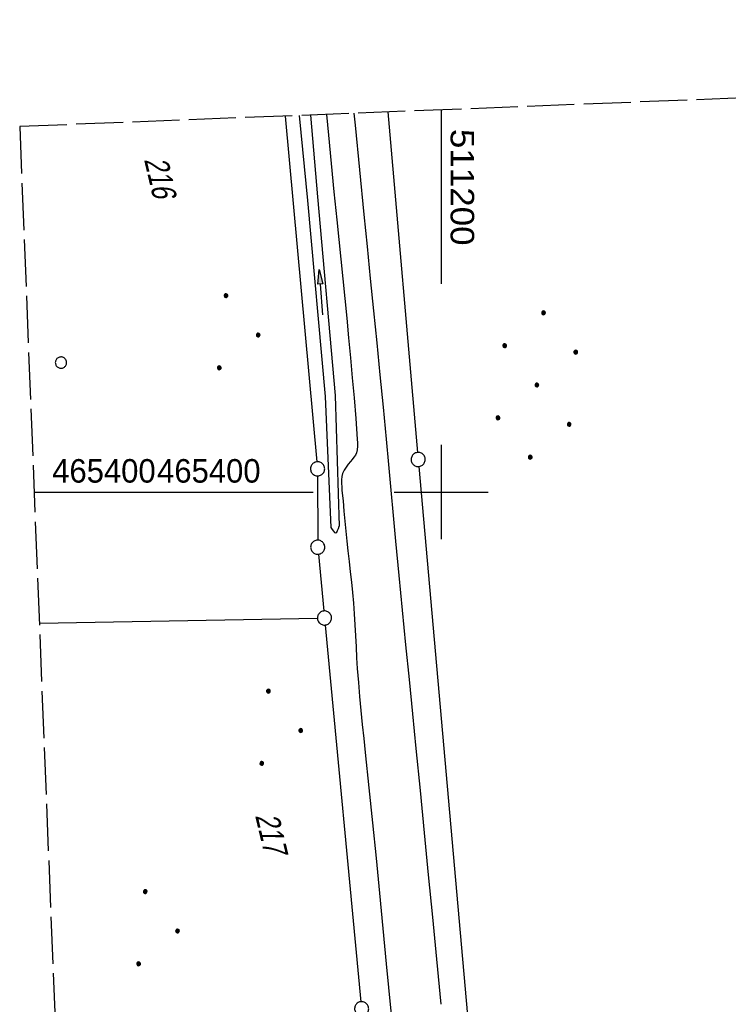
# Model space of a CAD drawing. Extents: x 511155 to 511479, y 464515 to 465450.
# Tile 38 of 41: x 511155 to 511231, y 465346 to 465450. Entities that reach past the tile are written whole.
import ezdxf

# ---------------------------------------------------------------- set-up
doc = ezdxf.new("R2010")
doc.units = 0
doc.header["$LTSCALE"] = 10
doc.header["$MEASUREMENT"] = 0
for name, pattern in [('AUSGEZOGEN', [0]), ('LT00', [0]), ('LT14', [0.6, 0.5, -0.1])]:
    doc.linetypes.add(name, pattern=pattern)
doc.layers.get('0').update_dxf_attribs({"linetype": 'LT00'})
doc.layers.add('-BLATT_103-RAND', color=7, linetype='LT14', plot=False)
for name, color, linetype in [('DFK_FLUR_NR', 250, 'LT00'), ('DFK_GZPKT', 250, 'LT00'), ('DFK_KATASTER', 250, 'LT00'), ('DFK_NUTZUNG', 250, 'LT00'), ('DFK_VERMPKT', 252, 'LT00'), ('PFEIL', 140, 'AUSGEZOGEN'), ('V102_AFBR_BAB', 250, 'LT00'), ('V102_GRABEN', 250, 'LT00'), ('V102_RASTER', 250, 'LT00'), ('V103_AFBR_BAB', 250, 'LT00'), ('V103_GRABEN', 250, 'LT00'), ('V103_RASTER', 250, 'LT00')]:
    doc.layers.add(name, color=color, linetype=linetype)
doc.styles.get("Standard").update_dxf_attribs({"font": 'ARIAL.TTF'})

# ---------------------------------------------------------------- blocks, each defined once
blk = doc.blocks.new('SYMB7010')
at = {"color": 0, "linetype": 'ByBlock'}
for points in [[(-0.031408, 0.499213), (-0.093728, 0.49134), (-0.15457, 0.475719), (-0.212975, 0.452595), (-0.268021, 0.422333), (-0.31884, 0.385411), (-0.36463, 0.342411), (-0.40467, 0.29401), (-0.438329, 0.240973), (-0.465074, 0.184136), (-0.484486, 0.124395), (-0.496256, 0.062692), (-0.5002, 0)], [(-0.5002, 0), (-0.496256, -0.062692), (-0.484486, -0.124395), (-0.465075, -0.184136), (-0.438329, -0.240973), (-0.404671, -0.29401), (-0.36463, -0.342411), (-0.31884, -0.385411), (-0.268021, -0.422333), (-0.212975, -0.452595), (-0.154571, -0.475719), (-0.093728, -0.49134), (-0.031408, -0.499213), (0.031408, -0.499213)], [(0.5002, 0), (0.496256, 0.062692), (0.484485, 0.124395), (0.465074, 0.184136), (0.438329, 0.240973), (0.40467, 0.29401), (0.36463, 0.342411), (0.31884, 0.385411), (0.268021, 0.422333), (0.212975, 0.452595), (0.15457, 0.475719), (0.093728, 0.49134), (0.031408, 0.499213), (-0.031408, 0.499213)], [(0.031408, -0.499213), (0.093728, -0.491341), (0.15457, -0.475719), (0.212975, -0.452595), (0.268021, -0.422333), (0.31884, -0.385411), (0.36463, -0.342411), (0.404671, -0.294011), (0.438329, -0.240974), (0.465075, -0.184136), (0.484486, -0.124395), (0.496256, -0.062692), (0.500201, 0)]]:
    blk.add_lwpolyline(points, dxfattribs=at)
blk = doc.blocks.new('Ackerland7')
at = {"layer": 'DFK_NUTZUNG', "color": 0, "linetype": 'ByBlock'}
for p, q in [((-4, 3.93), (-4, 3.67)), ((-3.95, 3.63), (-3.95, 3.97)), ((-3.9, 3.99), (-3.9, 3.61)), ((-3.85, 3.6), (-3.85, 4)), ((-3.8, 3.99), (-3.8, 3.61)), ((-3.75, 3.63), (-3.75, 3.97)), ((-3.7, 3.93), (-3.7, 3.67)), ((-3.65, 3.8), (-3.65, 3.8)), ((3.7, 3.93), (3.7, 3.67)), ((3.75, 3.63), (3.75, 3.97)), ((3.8, 3.99), (3.8, 3.61)), ((3.85, 3.6), (3.85, 4)), ((3.9, 3.99), (3.9, 3.61)), ((3.95, 3.63), (3.95, 3.97)), ((4, 3.93), (4, 3.67)), ((4.05, 3.8), (4.05, 3.8)), ((-7.85, 0.13), (-7.85, -0.13)), ((-7.8, -0.17), (-7.8, 0.17)), ((-7.75, 0.19), (-7.75, -0.19)), ((-7.7, -0.2), (-7.7, 0.2)), ((-7.65, 0.19), (-7.65, -0.19)), ((-7.6, -0.17), (-7.6, 0.17)), ((-7.55, 0.13), (-7.55, -0.13)), ((-7.5, 0), (-7.5, 0)), ((-0.15, 0.13), (-0.15, -0.13)), ((-0.1, -0.17), (-0.1, 0.17)), ((-0.05, 0.19), (-0.05, -0.19)), ((0, -0.2), (0, 0.2)), ((0.05, 0.19), (0.05, -0.19)), ((0.1, -0.17), (0.1, 0.17)), ((0.15, 0.13), (0.15, -0.13)), ((0.2, 0), (0.2, 0)), ((7.55, 0.13), (7.55, -0.13)), ((7.6, -0.17), (7.6, 0.17)), ((7.65, 0.19), (7.65, -0.19)), ((7.7, -0.2), (7.7, 0.2)), ((7.75, 0.19), (7.75, -0.19)), ((7.8, -0.17), (7.8, 0.17)), ((7.85, 0.13), (7.85, -0.13)), ((7.9, 0), (7.9, 0)), ((-4, -3.67), (-4, -3.93)), ((-3.95, -3.97), (-3.95, -3.63)), ((-3.9, -3.61), (-3.9, -3.99)), ((-3.85, -4), (-3.85, -3.6)), ((-3.8, -3.61), (-3.8, -3.99)), ((-3.75, -3.97), (-3.75, -3.63)), ((-3.7, -3.67), (-3.7, -3.93)), ((-3.65, -3.8), (-3.65, -3.8)), ((3.7, -3.67), (3.7, -3.93)), ((3.75, -3.97), (3.75, -3.63)), ((3.8, -3.61), (3.8, -3.99)), ((3.85, -4), (3.85, -3.6)), ((3.9, -3.61), (3.9, -3.99)), ((3.95, -3.97), (3.95, -3.63)), ((4, -3.67), (4, -3.93)), ((4.05, -3.8), (4.05, -3.8))]:
    blk.add_line(p, q, dxfattribs=at)
for points in [[(-3.65, 3.8), (-3.67, 3.89), (-3.73, 3.96), (-3.81, 3.99), (-3.89, 3.99), (-3.97, 3.96), (-4.03, 3.89), (-4.05, 3.8), (-4.03, 3.71), (-3.97, 3.64), (-3.89, 3.6), (-3.81, 3.6), (-3.73, 3.64), (-3.67, 3.71), (-3.65, 3.8)], [(4.05, 3.8), (4.03, 3.89), (3.97, 3.96), (3.89, 3.99), (3.81, 3.99), (3.73, 3.96), (3.67, 3.89), (3.65, 3.8), (3.67, 3.71), (3.73, 3.64), (3.81, 3.61), (3.89, 3.61), (3.97, 3.64), (4.03, 3.71), (4.05, 3.8)], [(-7.5, 0), (-7.52, 0.09), (-7.58, 0.16), (-7.66, 0.19), (-7.74, 0.19), (-7.82, 0.16), (-7.88, 0.09), (-7.9, 0)], [(0.2, 0), (0.18, 0.09), (0.12, 0.16), (0.04, 0.19), (-0.04, 0.19), (-0.12, 0.16), (-0.18, 0.09), (-0.2, 0)], [(-0.2, 0), (-0.18, -0.09), (-0.12, -0.16), (-0.04, -0.19), (0.04, -0.19), (0.12, -0.16), (0.18, -0.09), (0.2, 0)], [(7.9, 0), (7.88, 0.09), (7.82, 0.16), (7.74, 0.19), (7.66, 0.19), (7.58, 0.16), (7.52, 0.09), (7.5, 0)], [(7.5, 0), (7.52, -0.09), (7.58, -0.16), (7.66, -0.19), (7.74, -0.19), (7.82, -0.16), (7.88, -0.09), (7.9, 0)], [(-7.9, 0), (-7.88, -0.09), (-7.82, -0.16), (-7.74, -0.19), (-7.66, -0.19), (-7.58, -0.16), (-7.52, -0.09), (-7.5, 0)], [(-3.65, -3.8), (-3.67, -3.71), (-3.73, -3.64), (-3.81, -3.61), (-3.89, -3.61), (-3.97, -3.64), (-4.03, -3.71), (-4.05, -3.8), (-4.03, -3.89), (-3.97, -3.96), (-3.89, -3.99), (-3.81, -3.99), (-3.73, -3.96), (-3.67, -3.89), (-3.65, -3.8)], [(4.05, -3.8), (4.03, -3.71), (3.97, -3.64), (3.89, -3.61), (3.81, -3.61), (3.73, -3.64), (3.67, -3.71), (3.65, -3.8), (3.67, -3.89), (3.73, -3.96), (3.81, -3.99), (3.89, -3.99), (3.97, -3.96), (4.03, -3.89), (4.05, -3.8)]]:
    blk.add_lwpolyline(points, dxfattribs=at)
blk = doc.blocks.new('Ackerland3')
at = {"layer": 'DFK_NUTZUNG', "color": 0, "linetype": 'ByBlock'}
for p, q in [((-0.15, 2.66), (-0.15, 2.4)), ((-0.1, 2.36), (-0.1, 2.7)), ((-0.05, 2.72), (-0.05, 2.34)), ((0, 2.33), (0, 2.73)), ((0.05, 2.72), (0.05, 2.34)), ((0.1, 2.36), (0.1, 2.7)), ((0.15, 2.66), (0.15, 2.4)), ((0.2, 2.53), (0.2, 2.53)), ((-4, -1.14), (-4, -1.4)), ((-3.95, -1.44), (-3.95, -1.1)), ((-3.9, -1.07), (-3.9, -1.46)), ((-3.85, -1.46), (-3.85, -1.07)), ((-3.8, -1.07), (-3.8, -1.46)), ((-3.75, -1.44), (-3.75, -1.1)), ((-3.7, -1.14), (-3.7, -1.4)), ((-3.65, -1.27), (-3.65, -1.26)), ((3.7, -1.14), (3.7, -1.4)), ((3.75, -1.44), (3.75, -1.1)), ((3.8, -1.07), (3.8, -1.46)), ((3.85, -1.46), (3.85, -1.07)), ((3.9, -1.07), (3.9, -1.46)), ((3.95, -1.44), (3.95, -1.1)), ((4, -1.14), (4, -1.4)), ((4.05, -1.27), (4.05, -1.26))]:
    blk.add_line(p, q, dxfattribs=at)
for points in [[(0.2, 2.53), (0.18, 2.62), (0.12, 2.69), (0.04, 2.73), (-0.04, 2.73), (-0.12, 2.69), (-0.18, 2.62), (-0.2, 2.53), (-0.18, 2.45), (-0.12, 2.38), (-0.04, 2.34), (0.04, 2.34), (0.12, 2.38), (0.18, 2.45), (0.2, 2.53)], [(-3.65, -1.27), (-3.67, -1.18), (-3.73, -1.11), (-3.81, -1.07), (-3.89, -1.07), (-3.97, -1.11), (-4.03, -1.18), (-4.05, -1.27)], [(-4.05, -1.27), (-4.03, -1.35), (-3.97, -1.42), (-3.89, -1.46), (-3.81, -1.46), (-3.73, -1.42), (-3.67, -1.35), (-3.65, -1.27)], [(4.05, -1.27), (4.03, -1.18), (3.97, -1.11), (3.89, -1.07), (3.81, -1.07), (3.73, -1.11), (3.67, -1.18), (3.65, -1.27)], [(3.65, -1.27), (3.67, -1.35), (3.73, -1.42), (3.81, -1.46), (3.89, -1.46), (3.97, -1.42), (4.03, -1.35), (4.05, -1.27)]]:
    blk.add_lwpolyline(points, dxfattribs=at)
blk = doc.blocks.new('Pfreil3')
at = {"layer": 'PFEIL'}
blk.add_hatch(color=256, dxfattribs=at).paths.add_polyline_path([(-1.55, 0.27), (-1.55, -0.27), (0, 0)])
for p, q in [((-1.55, 0), (-4.83, 0)), ((-1.55, -0.27), (-1.55, 0.27)), ((-1.55, 0.27), (0, 0)), ((0, 0), (-1.55, -0.27))]:
    blk.add_line(p, q, dxfattribs=at)

msp = doc.modelspace()

# ---------------------------------------------------------------- linework, layer by layer
at = {"layer": '-BLATT_103-RAND'}
msp.add_lwpolyline([(511155.19, 465438.82), (511191.77, 464514.55), (511478.54, 464525.89), (511441.97, 465450.17), (511155.19, 465438.82)], dxfattribs=at)
at = {"layer": 'DFK_KATASTER'}
for p, q in [((511183.4, 465439.94), (511186.79, 465403.22)), ((511194.32, 465440.37), (511197.48, 465404.21)), ((511197.62, 465402.71), (511203.26, 465339.23)), ((511186.86, 465401.72), (511186.87, 465394.89)), ((511186.94, 465393.39), (511187.52, 465387.37)), ((511157.28, 465386.07), (511186.84, 465386.61)), ((511187.66, 465385.87), (511191.47, 465345.87))]:
    msp.add_line(p, q, dxfattribs=at)
at = {"layer": 'V102_AFBR_BAB'}
for points in [[(511187.79, 465440.11), (511188, 465437.92), (511188.3, 465434.9), (511188.59, 465431.9), (511188.9, 465428.9), (511189.11, 465426.82), (511189.32, 465424.74), (511189.53, 465422.66), (511189.74, 465420.57), (511189.95, 465418.48), (511190.15, 465416.38), (511190.35, 465414.27), (511190.55, 465412.14), (511190.73, 465409.99), (511190.91, 465407.81), (511191.08, 465405.61), (511191.1, 465405.23), (511191.11, 465404.86), (511191.07, 465404.5), (511190.98, 465404.16), (511190.87, 465403.92), (511190.72, 465403.69), (511190.55, 465403.47), (511190.37, 465403.25), (511190.12, 465402.95), (511189.88, 465402.64), (511189.67, 465402.32), (511189.52, 465401.98), (511189.43, 465401.64), (511189.4, 465401.28), (511189.39, 465400.91), (511189.42, 465400.54), (511189.45, 465400.16), (511189.56, 465399.06), (511189.66, 465397.98), (511189.76, 465396.91), (511189.86, 465395.85), (511189.96, 465394.79), (511190.07, 465393.74), (511190.2, 465392.64), (511190.32, 465391.54), (511190.45, 465390.43), (511190.57, 465389.32), (511190.67, 465388.21), (511190.76, 465387.05), (511190.83, 465385.89), (511190.9, 465384.73), (511190.95, 465383.57), (511191.01, 465382.4), (511191.08, 465381.24), (511191.19, 465379.76), (511191.31, 465378.27), (511191.45, 465376.78), (511191.6, 465375.3), (511191.76, 465373.81), (511191.92, 465372.33), (511192.31, 465368.59), (511192.7, 465364.85), (511193.07, 465361.12), (511193.44, 465357.38), (511193.8, 465353.64), (511194.16, 465349.9), (511194.92, 465341.98)], [(511199.99, 465345.59), (511199.53, 465350.39), (511199.09, 465354.86), (511198.65, 465359.34), (511198.22, 465363.81), (511197.78, 465368.29), (511197.34, 465372.76), (511196.98, 465376.43), (511196.61, 465380.1), (511196.25, 465383.78), (511195.89, 465387.45), (511195.53, 465391.12), (511195.19, 465394.8), (511194.93, 465397.5), (511194.68, 465400.21), (511194.43, 465402.91), (511194.18, 465405.62), (511193.85, 465409.03), (511193.52, 465412.44), (511193.18, 465415.85), (511192.84, 465419.26), (511192.49, 465422.67), (511192.15, 465426.08), (511191.81, 465429.49), (511191.34, 465434.22), (511190.87, 465438.96), (511190.75, 465440.23)]]:
    msp.add_lwpolyline(points, dxfattribs=at)
at = {"layer": 'V102_GRABEN'}
for points in [[(511184.89, 465440), (511185.77, 465430.98), (511187.67, 465410.14), (511188.27, 465396.24)], [(511186.09, 465440.04), (511186.85, 465431.36), (511188.74, 465410.27), (511189.16, 465396.37)], [(511188.27, 465396.24), (511188.41, 465396.03), (511188.54, 465395.85), (511188.67, 465395.72), (511188.79, 465395.68), (511188.89, 465395.75), (511188.99, 465395.9), (511189.07, 465396.12), (511189.16, 465396.37)]]:
    msp.add_lwpolyline(points, dxfattribs=at)
at = {"layer": 'V102_RASTER'}
for p, q in [((511200, 465405), (511200, 465395)), ((511167.88, 465400), (511186.38, 465400)), ((511195, 465400), (511205, 465400))]:
    msp.add_line(p, q, dxfattribs=at)
at = {"layer": 'V103_AFBR_BAB'}
for points in [[(511187.79, 465440.11), (511188, 465437.92), (511188.3, 465434.9), (511188.59, 465431.9), (511188.9, 465428.9), (511189.11, 465426.82), (511189.32, 465424.74), (511189.53, 465422.66), (511189.74, 465420.57), (511189.95, 465418.48), (511190.15, 465416.38), (511190.35, 465414.27), (511190.55, 465412.14), (511190.73, 465409.99), (511190.91, 465407.81), (511191.08, 465405.61), (511191.1, 465405.23), (511191.11, 465404.86), (511191.07, 465404.5), (511190.98, 465404.16), (511190.87, 465403.92), (511190.72, 465403.69), (511190.55, 465403.47), (511190.37, 465403.25), (511190.12, 465402.95), (511189.88, 465402.64), (511189.67, 465402.32), (511189.52, 465401.98), (511189.43, 465401.64), (511189.4, 465401.28), (511189.39, 465400.91), (511189.42, 465400.54), (511189.45, 465400.16), (511189.56, 465399.06), (511189.66, 465397.98), (511189.76, 465396.91), (511189.86, 465395.85), (511189.96, 465394.79), (511190.07, 465393.74), (511190.2, 465392.64), (511190.32, 465391.54), (511190.45, 465390.43), (511190.57, 465389.32), (511190.67, 465388.21), (511190.76, 465387.05), (511190.83, 465385.89), (511190.9, 465384.73), (511190.95, 465383.57), (511191.01, 465382.4), (511191.08, 465381.24), (511191.19, 465379.76), (511191.31, 465378.27), (511191.45, 465376.78), (511191.6, 465375.3), (511191.76, 465373.81), (511191.92, 465372.33), (511192.31, 465368.59), (511192.7, 465364.85), (511193.07, 465361.12), (511193.44, 465357.38), (511193.8, 465353.64), (511194.16, 465349.9), (511194.92, 465341.98)], [(511199.99, 465345.59), (511199.53, 465350.39), (511199.09, 465354.86), (511198.65, 465359.34), (511198.22, 465363.81), (511197.78, 465368.29), (511197.34, 465372.76), (511196.98, 465376.43), (511196.61, 465380.1), (511196.25, 465383.78), (511195.89, 465387.45), (511195.53, 465391.12), (511195.19, 465394.8), (511194.93, 465397.5), (511194.68, 465400.21), (511194.43, 465402.91), (511194.18, 465405.62), (511193.85, 465409.03), (511193.52, 465412.44), (511193.18, 465415.85), (511192.84, 465419.26), (511192.49, 465422.67), (511192.15, 465426.08), (511191.81, 465429.49), (511191.34, 465434.22), (511190.87, 465438.96), (511190.75, 465440.23)]]:
    msp.add_lwpolyline(points, dxfattribs=at)
at = {"layer": 'V103_GRABEN'}
for points in [[(511184.89, 465440), (511185.77, 465430.98), (511187.67, 465410.14), (511188.27, 465396.24)], [(511186.09, 465440.04), (511186.85, 465431.36), (511188.74, 465410.27), (511189.16, 465396.37)], [(511188.27, 465396.24), (511188.41, 465396.03), (511188.54, 465395.85), (511188.67, 465395.72), (511188.79, 465395.68), (511188.89, 465395.75), (511188.99, 465395.9), (511189.07, 465396.12), (511189.16, 465396.37)]]:
    msp.add_lwpolyline(points, dxfattribs=at)
at = {"layer": 'V103_RASTER'}
for p, q in [((511200, 465440.6), (511200, 465422.1)), ((511200, 465405), (511200, 465395)), ((511156.73, 465400), (511175.23, 465400)), ((511195, 465400), (511205, 465400))]:
    msp.add_line(p, q, dxfattribs=at)

# ---------------------------------------------------------------- block references
at = {"layer": 'DFK_GZPKT', "xscale": 1.500000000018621, "yscale": 1.5, "zscale": 1.5, "rotation": 264.7377099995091}
for p in [(511186.86, 465402.47), (511197.55, 465403.46), (511186.87, 465394.14), (511187.59, 465386.62), (511191.54, 465345.12)]:
    msp.add_blockref('SYMB7010', p, dxfattribs=at)
at = {"layer": 'DFK_NUTZUNG', "rotation": 264.7376999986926}
for name, p in [('Ackerland3', (511178.02, 465416.91)), ('Ackerland7', (511210.17, 465411.37)), ('Ackerland3', (511182.54, 465374.9)), ('Ackerland3', (511169.44, 465353.61))]:
    msp.add_blockref(name, p, dxfattribs=at)
at = {"layer": 'DFK_VERMPKT', "xscale": 1.200000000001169, "yscale": 1.200000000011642, "zscale": 1.2, "rotation": 264.7377100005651}
msp.add_blockref('SYMB7010', (511159.58, 465413.75), dxfattribs=at)
at = {"layer": 'PFEIL', "rotation": 94.31408116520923}
msp.add_blockref('Pfreil3', (511187.03, 465423.64), dxfattribs=at)

# ---------------------------------------------------------------- texts
at = {"layer": 'DFK_FLUR_NR', "oblique": 13.754, "width": 0.75}
for s, p in [('216', (511168.4, 465435.33)), ('217', (511180.21, 465365.64))]:
    msp.add_text(s, height=2.5, rotation=283.284, dxfattribs=at).set_placement(p)
at = {"layer": 'V102_RASTER', "width": 0.944}
msp.add_text(' 465400', height=2.5, rotation=-0.0008, dxfattribs=at).set_placement((511168.88, 465401))
at = {"layer": 'V103_RASTER'}
for s, rotation, width, p in [(' 511200', -90.0005, 1.063, (511201, 465439.6)), (' 465400', -0.0005, 0.944, (511157.73, 465401))]:
    msp.add_text(s, height=2.5, rotation=rotation, dxfattribs=dict(at, width=width)).set_placement(p)

doc.saveas('drawing.dxf')
